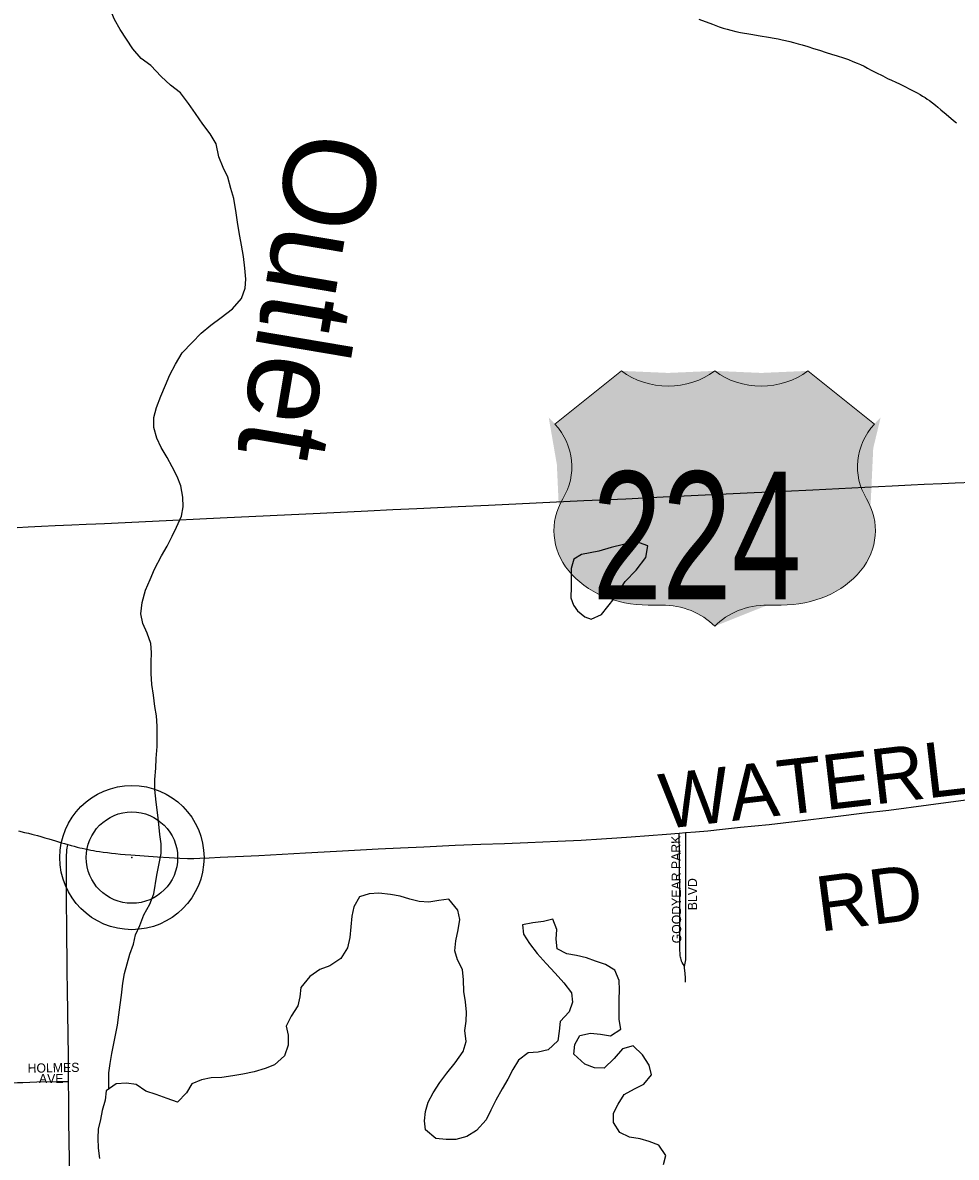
# Model space of a CAD drawing. Header units: feet. Extents: x 2113747 to 2516209, y 960708 to 1356798.
# Tile 9 of 244: x 2278979 to 2284066, y 1101027 to 1107212. Entities that reach past the tile are written whole.
import ezdxf

# ---------------------------------------------------------------- set-up
doc = ezdxf.new("R2010")
doc.units = ezdxf.units.FT
doc.header["$MEASUREMENT"] = 0
for name, color, linetype in [('0_Xref', 7, 'Continuous'), ('GM_X_County_Road', 3, 'Continuous'), ('GM_X_County_Road_Text', 3, 'Continuous'), ('GM_X_Major_Lake', 5, 'Continuous'), ('GM_X_Minor_Lake', 5, 'Continuous'), ('GM_X_Minor_River', 5, 'Continuous'), ('GM_X_Minor_River_Text', 5, 'Continuous'), ('GM_X_Township_Road', 4, 'Continuous'), ('GM_X_Township_Subdivision', 4, 'Continuous'), ('GM_X_Township_Subdivision_Text', 4, 'Continuous'), ('GM_X_Unincorporated', 1, 'Continuous'), ('GM_X_Unincorporated_Location', 2, 'Continuous'), ('GM_X_US_Location', 251, 'Continuous'), ('GM_X_US_Route', 1, 'Continuous'), ('GM_X_US_Shield', 251, 'Continuous')]:
    doc.layers.add(name, color=color, linetype=linetype)
doc.styles.add('Styledgn030', font='dgn030.shx')
doc.styles.add('Styledgn031', font='dgn031.shx')

# ---------------------------------------------------------------- blocks, each defined once
blk = doc.blocks.new('DGN_COMPLEXSHAPE26')
at = {"layer": 'GM_X_US_Shield', "color": 7, "linetype": 'Continuous', "lineweight": 13}
for p, q in [((2282242.12857386, 1105314.030780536), (2281879.579020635, 1105023.991137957)), ((2282242.12857386, 1105314.030780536), (2282242.12857386, 1105314.030780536)), ((2282749.697948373, 1105314.030780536), (2282749.697948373, 1105314.030780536)), ((2283619.816876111, 1105023.991137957), (2283257.267322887, 1105314.030780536)), ((2283257.267322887, 1105314.030780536), (2283257.267322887, 1105314.030780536)), ((2281922.111464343, 1104616.571970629), (2281922.111464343, 1104616.571970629)), ((2282387.148395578, 1104037.856353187), (2282459.658306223, 1104037.856353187)), ((2283039.737590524, 1104037.856353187), (2283112.247501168, 1104037.856353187)), ((2282749.697948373, 1103921.840496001), (2282749.697948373, 1103921.840496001))]:
    blk.add_line(p, q, dxfattribs=at)
for centre, major_axis, ratio, start_param, end_param in [((2282495.913261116, 1105521.160515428), (-362.5495532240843, -2.054038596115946e-13), 0.8, 0.7953988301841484, 2.346193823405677), ((2283003.48263563, 1105521.160515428), (-362.5495532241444, -2.054038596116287e-13), 0.8000000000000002, 0.7953988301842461, 2.346193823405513), ((2281463.80725115, 1104791.081877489), (507.5693745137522, -5.275790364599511e-14), 0.8000000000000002, 5.838948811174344, 6.894066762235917), ((2284035.588645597, 1104791.081877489), (-507.5693745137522, 6.215932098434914e-14), 0.8000000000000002, 5.672303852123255, 6.727421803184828), ((2282381.494290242, 1104443.886658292), (507.5693745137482, 8.243422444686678e-16), 0.8000000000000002, 2.702326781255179, 4.723528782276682), ((2283117.901606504, 1104443.886658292), (-507.5693745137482, 6.21593209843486e-14), 0.8000000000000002, 1.559656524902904, 3.580858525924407), ((2282459.658305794, 1103747.816710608), (362.5495532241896, -5.36041424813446e-07), 0.7999999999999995, 0.6435011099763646, 1.570796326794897), ((2283039.737590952, 1103747.816710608), (362.5495532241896, 5.360415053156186e-07), 0.7999999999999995, 1.570796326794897, 2.498091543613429)]:
    blk.add_ellipse(centre, major_axis=major_axis, ratio=ratio, start_param=start_param, end_param=end_param, dxfattribs=at)
blk = doc.blocks.new('M1-H4_34')
at = {"layer": 'GM_X_US_Shield', "linetype": 'Continuous', "true_color": 0x1e0000}
h = blk.add_hatch(color=18, dxfattribs=at)
edge = h.paths.add_edge_path(flags=0)
edge.add_line((-508.4680158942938, 667.0911779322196), (-508.4680158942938, 667.0911779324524))
edge.add_line((-508.4680158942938, 667.0911779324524), (-871.017569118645, 377.0515353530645))
edge.add_ellipse((-1286.789338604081, 144.1422748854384), major_axis=(507.5693745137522, -5.275790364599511e-14), ratio=0.8000000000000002, start_angle=334.5471236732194, end_angle=395.0009291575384, ccw=False)
edge.add_line((-828.4851254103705, -30.36763197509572), (-828.4851254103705, -30.36763197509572))
edge.add_ellipse((-369.1022995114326, -203.0529443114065), major_axis=(507.5693745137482, 8.24342244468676e-16), ratio=0.8000000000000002, start_angle=-205.1680805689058, end_angle=-89.36173636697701)
edge.add_line((-363.4481941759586, -609.0832494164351), (-290.9382835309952, -609.0832494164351))
edge.add_ellipse((-290.9382839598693, -899.122891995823), major_axis=(-362.549553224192, 5.36041469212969e-07), ratio=0.7999999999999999, start_angle=216.8698977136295, end_angle=270, ccw=False)
edge.add_line((-0.898641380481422, -725.0991066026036), (-0.8986413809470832, -725.0991066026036))
edge.add_ellipse((289.1410011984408, -899.122891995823), major_axis=(-362.549553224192, -5.360414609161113e-07), ratio=0.7999999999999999, start_angle=270, end_angle=323.13010228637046, ccw=False)
edge.add_line((289.1410007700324, -609.0832494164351), (361.6509114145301, -609.0832494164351))
edge.add_ellipse((367.3050167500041, -203.0529443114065), major_axis=(-507.5693745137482, 6.215932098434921e-14), ratio=0.8000000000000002, start_angle=89.361736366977, end_angle=205.1680805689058)
edge.add_ellipse((1284.992055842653, 144.1422748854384), major_axis=(-507.5693745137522, 6.215932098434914e-14), ratio=0.8000000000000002, start_angle=324.9990708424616, end_angle=385.4528763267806, ccw=False)
edge.add_line((869.2202863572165, 377.0515353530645), (506.6707331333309, 667.0911779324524))
edge.add_line((506.6707331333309, 667.0911779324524), (506.6707331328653, 667.0911779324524))
edge.add_ellipse((252.8860458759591, 874.2209128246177), major_axis=(-362.5495532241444, -2.054038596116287e-13), ratio=0.8000000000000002, start_angle=405.57299599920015, end_angle=494.42700400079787, ccw=False)
edge.add_line((-0.8986413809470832, 667.0911779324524), (-0.8986413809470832, 667.0911779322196))
edge.add_ellipse((-254.6833286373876, 874.2209128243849), major_axis=(-362.5495532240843, -2.054038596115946e-13), ratio=0.8, start_angle=405.5729959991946, end_angle=494.4270040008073, ccw=False)
at = {"layer": 'GM_X_US_Shield', "color": 7, "linetype": 'Continuous', "lineweight": 13}
blk.add_blockref('DGN_COMPLEXSHAPE26', (-2282750.596589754, -1104646.939602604), dxfattribs=at)
at = {"layer": 'GM_X_US_Shield', "color": 9, "linetype": 'Continuous', "lineweight": 13, "insert": (-97.80914794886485, -577.7589680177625), "char_height": 696.0951421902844, "attachment_point": 8, "line_spacing_factor": 0.8, "style": 'Styledgn030'}
blk.add_mtext('{\\Fdgn000|c0;\\W0.73386;\\C9;224}', dxfattribs=at)
blk = doc.blocks.new('Unicorp47')
at = {"layer": 'GM_X_Unincorporated'}
for radius in [392.8488348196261, 249.0278639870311]:
    blk.add_circle((-4.656612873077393e-10, 0), radius, dxfattribs=at)
blk = doc.blocks.new('POR')
at = {"layer": 'GM_X_County_Road', "flags": 128}
for points in [[(2278955.875149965, 1102806.554224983), (2278989.306841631, 1102798.713033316), (2279010.993149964, 1102793.496508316), (2279028.808074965, 1102789.165808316), (2279043.998333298, 1102785.228808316), (2279060.500924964, 1102780.898108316), (2279077.856533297, 1102776.10809165), (2279100.002158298, 1102769.579233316), (2279121.721274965, 1102763.050374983), (2279140.389216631, 1102757.40734165), (2279157.744824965, 1102752.190816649), (2279175.100433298, 1102746.974291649), (2279190.750008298, 1102742.184274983), (2279207.252599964, 1102737.394258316), (2279224.837866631, 1102732.308966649)], [(2283698.713433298, 1102919.939824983), (2283914.493841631, 1102949.401708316), (2284145.530124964, 1102979.224483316), (2284321.743683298, 1103002.223124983)], [(2282592.908558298, 1102797.17104165), (2282645.598741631, 1102801.272083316), (2282711.609108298, 1102806.882308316), (2282792.350416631, 1102815.543708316), (2282890.939458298, 1102826.370458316), (2283046.385341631, 1102842.34811665), (2283200.092383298, 1102859.638108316), (2283408.523724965, 1102884.309974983), (2283565.281941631, 1102904.224633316), (2283698.713433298, 1102919.939824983)], [(2281335.758841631, 1102728.339158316), (2281475.817616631, 1102734.08061665), (2281603.901349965, 1102738.772208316), (2281732.444399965, 1102743.070099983), (2281894.845649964, 1102749.959849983), (2282021.617049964, 1102756.849599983), (2282133.230999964, 1102763.312841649), (2282217.449991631, 1102768.92306665), (2282294.319916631, 1102774.073974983), (2282487.101683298, 1102788.345599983), (2282556.589733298, 1102794.119866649)], [(2282556.589733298, 1102794.119866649), (2282590.447933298, 1102796.974191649), (2282592.908558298, 1102797.17104165)], [(2279229.168566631, 1101441.46509165), (2279228.413974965, 1101579.981874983), (2279225.100333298, 1101810.690074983), (2279222.934983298, 1101948.189799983), (2279221.688266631, 1102031.555774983), (2279219.621341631, 1102302.060483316), (2279218.801133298, 1102400.190208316), (2279217.948116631, 1102477.913149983), (2279217.554416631, 1102547.368391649), (2279217.587224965, 1102585.590099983), (2279217.587224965, 1102622.925983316), (2279218.046541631, 1102640.740908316), (2279218.046541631, 1102660.26186665), (2279218.473049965, 1102675.484933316), (2279219.358874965, 1102688.050524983), (2279220.244699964, 1102701.534749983), (2279221.557033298, 1102713.673833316), (2279222.836558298, 1102722.368041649), (2279224.837866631, 1102732.308966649)], [(2279224.837866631, 1102732.308966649), (2279243.276149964, 1102726.961208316), (2279259.319424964, 1102722.597699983), (2279276.281333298, 1102718.266999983), (2279290.585766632, 1102714.78931665), (2279304.069991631, 1102711.73814165), (2279319.260249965, 1102708.260458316), (2279336.189349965, 1102704.782774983), (2279350.067274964, 1102702.19091665), (2279364.831024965, 1102699.566249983), (2279380.021283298, 1102696.941583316), (2279397.409699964, 1102694.316916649), (2279418.242991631, 1102691.26574165), (2279441.241633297, 1102688.247374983), (2279462.534241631, 1102685.622708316), (2279485.532883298, 1102682.99804165), (2279512.895033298, 1102680.373374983), (2279538.091833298, 1102678.208024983), (2279568.898858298, 1102675.583358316), (2279713.485183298, 1102664.658183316), (2279777.330199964, 1102660.721183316), (2279835.072866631, 1102657.670008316), (2279878.051783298, 1102656.357674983), (2279911.056966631, 1102656.784183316), (2279943.602833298, 1102658.063708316), (2279996.161783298, 1102660.196249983), (2280055.216783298, 1102662.788108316), (2280265.551008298, 1102673.057116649)], [(2280265.551008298, 1102673.057116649), (2280520.438949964, 1102687.263124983), (2280689.336249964, 1102695.89171665), (2280819.158824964, 1102703.207974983), (2280915.713749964, 1102708.49011665)], [(2280915.713749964, 1102708.49011665), (2281037.957599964, 1102715.018974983), (2281164.761808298, 1102720.629199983), (2281335.758841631, 1102728.339158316)], [(2279267.324658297, 1098708.071608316), (2279266.996574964, 1098750.131891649), (2279263.617316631, 1098866.010924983), (2279261.091074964, 1099106.627241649), (2279258.138324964, 1099341.961416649), (2279253.938858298, 1099684.97254165), (2279248.886374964, 1100021.914124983), (2279247.147533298, 1100207.70771665), (2279243.013683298, 1100490.843633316), (2279238.781408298, 1100747.043908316), (2279235.008449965, 1101013.185108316), (2279230.316858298, 1101222.699124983), (2279229.923158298, 1101338.217266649), (2279229.168566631, 1101441.46509165)]]:
    blk.add_lwpolyline(points, dxfattribs=at)
at = {"layer": 'GM_X_Major_Lake', "flags": 128}
for points in [[(2281452.879999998, 1101173.65), (2281398.949999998, 1101141.46), (2281338.979999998, 1101125.29), (2281286.979999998, 1101125.17), (2281230.959999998, 1101129.06), (2281174.849999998, 1101177.03), (2281168.739999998, 1101227.12), (2281174.639999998, 1101277.23), (2281188.529999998, 1101327.36), (2281216.409999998, 1101379.52), (2281252.289999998, 1101435.72), (2281290.189999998, 1101485.91), (2281336.059999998, 1101542.12), (2281379.929999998, 1101604.34), (2281395.809999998, 1101658.48), (2281387.679999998, 1101718.59), (2281395.569999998, 1101768.71), (2281397.469999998, 1101818.81), (2281391.339999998, 1101874.91), (2281383.209999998, 1101931), (2281381.069999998, 1101995.13), (2281374.959999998, 1102051.22), (2281348.839999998, 1102103.27), (2281334.729999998, 1102153.33), (2281338.609999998, 1102207.45), (2281352.479999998, 1102267.6), (2281360.359999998, 1102323.74), (2281350.249999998, 1102373.81), (2281302.109999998, 1102433.83), (2281246.119999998, 1102427.69), (2281192.139999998, 1102417.54), (2281140.119999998, 1102421.44), (2281088.089999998, 1102435.35), (2281036.059999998, 1102451.26), (2280984.029999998, 1102459.16), (2280920.009999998, 1102467.03), (2280868.019999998, 1102462.91), (2280814.059999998, 1102446.75), (2280784.169999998, 1102392.58), (2280772.279999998, 1102342.46), (2280766.409999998, 1102284.32), (2280762.529999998, 1102226.2), (2280748.659999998, 1102170.06), (2280712.779999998, 1102111.86), (2280652.869999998, 1102071.64), (2280598.909999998, 1102051.49), (2280542.989999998, 1102013.28), (2280495.119999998, 1101953.05), (2280489.229999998, 1101902.94), (2280479.329999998, 1101852.82), (2280441.459999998, 1101796.62), (2280415.579999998, 1101742.45), (2280425.689999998, 1101692.37), (2280425.799999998, 1101638.27), (2280405.929999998, 1101580.11), (2280352.039999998, 1101531.89), (2280300.079999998, 1101511.73), (2280240.119999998, 1101493.56), (2280178.139999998, 1101481.39), (2280124.149999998, 1101471.26), (2280064.169999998, 1101463.11), (2280006.169999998, 1101460.98), (2279954.189999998, 1101448.84), (2279900.229999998, 1101428.67), (2279872.349999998, 1101378.5), (2279822.449999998, 1101328.29), (2279766.399999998, 1101348.21), (2279706.349999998, 1101370.12), (2279650.309999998, 1101388.03), (2279598.229999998, 1101423.98), (2279544.209999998, 1101431.87), (2279488.219999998, 1101427.75), (2279434.289999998, 1101389.55), (2279428.399999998, 1101339.44), (2279412.519999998, 1101283.29), (2279402.639999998, 1101233.16), (2279390.749999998, 1101181.03), (2279388.859999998, 1101130.93), (2279390.979999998, 1101076.82), (2279397.099999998, 1101020.72)], [(2282471.339999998, 1100987.55), (2282483.219999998, 1101037.68), (2282445.109999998, 1101093.7), (2282393.059999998, 1101113.63), (2282343.029999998, 1101127.55), (2282284.999999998, 1101137.44), (2282232.939999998, 1101163.37), (2282198.819999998, 1101217.4), (2282198.709999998, 1101267.5), (2282224.599999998, 1101317.66), (2282256.489999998, 1101369.84), (2282312.419999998, 1101400.02), (2282364.369999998, 1101426.19), (2282406.259999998, 1101476.39), (2282392.139999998, 1101530.46), (2282356.019999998, 1101586.49), (2282305.909999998, 1101634.48), (2282247.939999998, 1101618.32), (2282202.059999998, 1101566.11), (2282148.169999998, 1101513.88), (2282094.159999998, 1101515.76), (2282042.119999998, 1101535.69), (2281981.989999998, 1101589.66), (2281987.879999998, 1101641.77), (2282015.769999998, 1101691.94), (2282073.749999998, 1101704.09), (2282127.769999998, 1101698.2), (2282181.779999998, 1101690.31), (2282237.709999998, 1101726.5), (2282229.589999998, 1101778.59), (2282229.359999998, 1101886.81), (2282231.239999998, 1101940.92), (2282229.129999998, 1101991.02), (2282205.009999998, 1102047.07), (2282154.939999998, 1102079.02), (2282100.899999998, 1102096.94), (2282050.849999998, 1102114.86), (2281996.819999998, 1102126.76), (2281944.799999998, 1102136.67), (2281890.729999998, 1102164.6), (2281886.619999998, 1102216.7), (2281890.509999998, 1102268.81), (2281868.379999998, 1102324.87), (2281816.399999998, 1102312.73), (2281758.419999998, 1102304.59), (2281702.439999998, 1102294.44), (2281708.549999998, 1102244.35), (2281740.669999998, 1102192.32), (2281782.789999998, 1102138.31), (2281830.899999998, 1102084.31), (2281881.019999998, 1102030.31), (2281927.149999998, 1101978.32), (2281969.269999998, 1101924.3), (2281975.369999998, 1101872.2), (2281957.489999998, 1101820.07), (2281907.599999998, 1101767.85), (2281901.709999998, 1101715.73), (2281895.829999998, 1101661.61), (2281841.929999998, 1101613.39), (2281787.959999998, 1101601.25), (2281733.959999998, 1101597.11), (2281680.059999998, 1101556.92), (2281650.159999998, 1101506.75), (2281622.269999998, 1101452.58), (2281592.389999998, 1101400.41), (2281556.529999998, 1101338.2), (2281530.639999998, 1101284.04), (2281504.749999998, 1101231.88), (2281452.879999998, 1101173.65)]]:
    blk.add_lwpolyline(points, dxfattribs=at)
at = {"layer": 'GM_X_Minor_Lake'}
blk.add_line((2281968.209999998, 1104236.92), (2281968.419999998, 1104136.72), dxfattribs=at)
at = {"layer": 'GM_X_Minor_Lake', "flags": 128}
blk.add_lwpolyline([(2281968.419999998, 1104136.72), (2281966.549999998, 1104076.6), (2281980.639999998, 1104036.55), (2282002.709999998, 1104006.54), (2282042.789999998, 1103972.56), (2282076.819999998, 1103960.61), (2282132.759999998, 1103986.79), (2282202.579999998, 1104073.12), (2282262.369999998, 1104165.43), (2282322.239999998, 1104227.69), (2282374.099999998, 1104295.95), (2282385.959999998, 1104360.11), (2282319.899999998, 1104384.01), (2282185.959999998, 1104351.64), (2282118.009999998, 1104331.45), (2282024.039999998, 1104313.2), (2281982.099999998, 1104287.06), (2281968.209999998, 1104236.92)], dxfattribs=at)
at = {"layer": 'GM_X_Minor_River', "flags": 128}
for points in [[(2279509.609999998, 1107175.3), (2279479.489999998, 1107229.34), (2279455.359999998, 1107285.39), (2279435.239999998, 1107339.46), (2279403.119999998, 1107393.5), (2279364.999999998, 1107449.52), (2279314.869999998, 1107501.51), (2279260.789999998, 1107537.46), (2279208.699999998, 1107577.43), (2279156.629999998, 1107609.37), (2279056.509999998, 1107661.26), (2279006.469999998, 1107679.18), (2278989.899999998, 1107684.63)], [(2279448.279999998, 1101399.45), (2279448.079999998, 1101487.77), (2279455.969999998, 1101537.89), (2279465.849999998, 1101594.02), (2279475.729999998, 1101648.15), (2279495.509999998, 1101748.4), (2279503.389999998, 1101804.53), (2279511.269999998, 1101858.65), (2279517.159999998, 1101910.78), (2279525.009999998, 1101976.92), (2279534.899999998, 1102029.05), (2279548.789999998, 1102081.19), (2279562.669999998, 1102135.33), (2279582.549999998, 1102189.47), (2279594.439999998, 1102239.6), (2279618.329999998, 1102291.76), (2279640.209999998, 1102349.93), (2279672.079999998, 1102408.11), (2279693.949999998, 1102464.28), (2279709.729999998, 1102564.52), (2279721.609999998, 1102620.66), (2279733.479999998, 1102682.8), (2279733.359999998, 1102736.91), (2279727.249999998, 1102787), (2279721.129999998, 1102843.1), (2279715.019999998, 1102893.18), (2279706.859999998, 1102963.3), (2279698.709999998, 1103031.43), (2279698.589999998, 1103087.53), (2279704.459999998, 1103147.67), (2279706.339999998, 1103201.78), (2279712.199999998, 1103265.92), (2279711.959999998, 1103378.15), (2279707.829999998, 1103434.25), (2279699.719999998, 1103484.33), (2279691.589999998, 1103546.44), (2279683.449999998, 1103604.54), (2279679.329999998, 1103664.65), (2279679.199999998, 1103724.77), (2279681.069999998, 1103778.88), (2279676.959999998, 1103828.96), (2279656.839999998, 1103885.04), (2279634.729999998, 1103937.09), (2279622.609999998, 1103989.16), (2279630.469999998, 1104051.31), (2279648.329999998, 1104119.48), (2279674.199999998, 1104177.66), (2279698.079999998, 1104233.83), (2279735.919999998, 1104306.06), (2279765.799999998, 1104358.23), (2279793.689999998, 1104412.4), (2279817.579999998, 1104462.55), (2279845.449999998, 1104522.74), (2279853.349999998, 1104572.86), (2279851.229999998, 1104624.95), (2279841.099999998, 1104687.05), (2279820.969999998, 1104739.12), (2279792.859999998, 1104791.16), (2279766.749999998, 1104841.2), (2279734.629999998, 1104897.24), (2279710.509999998, 1104947.29), (2279694.379999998, 1105005.36), (2279694.269999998, 1105059.48), (2279708.149999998, 1105113.62), (2279732.009999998, 1105175.79), (2279757.879999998, 1105235.97), (2279781.759999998, 1105292.13), (2279811.639999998, 1105350.32), (2279847.499999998, 1105412.53), (2279903.389999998, 1105468.76), (2279951.279999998, 1105518.97), (2280005.179999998, 1105563.18), (2280061.089999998, 1105605.39), (2280122.989999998, 1105651.62), (2280170.879999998, 1105707.84), (2280190.749999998, 1105764), (2280194.649999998, 1105814.11), (2280190.509999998, 1105874.22), (2280182.369999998, 1105938.33), (2280172.229999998, 1105998.43), (2280162.119999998, 1106048.5), (2280151.989999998, 1106112.61), (2280141.839999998, 1106174.71), (2280129.669999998, 1106252.84), (2280113.549999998, 1106308.92), (2280097.419999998, 1106369), (2280071.299999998, 1106423.05), (2280047.169999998, 1106481.11), (2280033.019999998, 1106551.22), (2280000.889999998, 1106605.26), (2279960.769999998, 1106659.27), (2279920.639999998, 1106717.3), (2279882.519999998, 1106771.32), (2279838.389999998, 1106829.34), (2279784.289999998, 1106871.31), (2279734.179999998, 1106919.29), (2279678.049999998, 1106979.29), (2279623.959999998, 1107017.24), (2279579.849999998, 1107069.24), (2279545.729999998, 1107121.27), (2279509.609999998, 1107175.3)]]:
    blk.add_lwpolyline(points, dxfattribs=at)
at = {"layer": 'GM_X_Township_Road', "flags": 128}
blk.add_lwpolyline([(2282664.168258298, 1107231.840649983), (2282737.954199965, 1107203.133358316), (2282774.437066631, 1107189.649133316), (2282796.582691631, 1107182.267258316), (2282817.842491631, 1107175.738399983), (2282837.396258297, 1107170.521874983), (2282864.299091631, 1107163.99301665), (2282890.775416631, 1107158.776491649), (2282946.352733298, 1107148.769949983), (2282998.452366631, 1107139.649233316), (2283042.317108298, 1107132.234549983), (2283073.124133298, 1107127.018024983), (2283094.843249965, 1107123.081024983), (2283118.268399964, 1107118.71751665), (2283135.656816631, 1107114.813324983), (2283159.541283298, 1107109.170291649), (2283178.635733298, 1107104.380274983), (2283192.087149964, 1107100.902591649), (2283205.112058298, 1107097.424908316), (2283227.257683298, 1107090.896049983), (2283256.785183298, 1107081.775333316), (2283288.904541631, 1107071.768791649), (2283321.483216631, 1107061.335741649), (2283356.620941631, 1107050.01686665), (2283387.034266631, 1107040.469641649), (2283416.988274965, 1107030.889608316), (2283450.846474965, 1107019.570733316), (2283478.208624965, 1107010.450016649), (2283502.946108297, 1107000.902791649), (2283525.518241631, 1106991.782074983), (2283545.039199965, 1106983.514374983), (2283564.166458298, 1106974.393658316), (2283583.260908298, 1106964.387116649), (2283602.781866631, 1106953.954066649), (2283627.519349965, 1106940.929158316), (2283665.314549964, 1106921.342583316), (2283691.790874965, 1106908.317674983), (2283713.477183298, 1106898.311133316), (2283736.049316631, 1106887.878083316), (2283756.456099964, 1106878.330858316), (2283774.271024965, 1106870.063158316), (2283789.887791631, 1106862.254774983), (2283810.294574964, 1106851.821724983), (2283828.109499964, 1106842.701008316), (2283848.942791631, 1106831.382133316), (2283868.890258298, 1106820.096066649), (2283882.768183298, 1106811.861174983), (2283895.793091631, 1106804.019983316), (2283908.391491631, 1106795.752283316), (2283920.104066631, 1106787.517391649), (2283936.180149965, 1106774.918991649), (2283952.682741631, 1106761.894083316), (2283965.248333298, 1106751.461033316), (2283982.177433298, 1106737.123791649), (2284010.392599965, 1106713.239324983), (2284050.385958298, 1106679.118658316), (2284066.822933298, 1106665.437583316)], dxfattribs=at)
at = {"layer": 'GM_X_Township_Subdivision', "flags": 128}
for points in [[(2282584.476816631, 1102068.071449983), (2282577.521449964, 1102079.784024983), (2282573.190749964, 1102088.478233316), (2282569.516216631, 1102096.713124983), (2282566.497849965, 1102105.83384165), (2282564.759008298, 1102112.32989165), (2282563.446674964, 1102118.858749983), (2282562.593658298, 1102125.354799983), (2282561.707833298, 1102134.934833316), (2282560.428308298, 1102159.245808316), (2282560.001799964, 1102173.583049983), (2282559.575291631, 1102192.250991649), (2282559.148783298, 1102212.657774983), (2282559.181591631, 1102254.750866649), (2282560.493924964, 1102324.238916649), (2282560.526733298, 1102373.287374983), (2282560.100224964, 1102420.203291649), (2282559.706524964, 1102471.417099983), (2282558.459808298, 1102606.029691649), (2282557.606791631, 1102695.038699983), (2282556.786583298, 1102774.500483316), (2282556.589733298, 1102794.119866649)], [(2282584.476816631, 1102068.071449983), (2282589.266833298, 1102085.098974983), (2282591.005674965, 1102094.219691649), (2282591.891499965, 1102103.340408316), (2282592.318008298, 1102118.957174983), (2282592.777324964, 1102145.89281665), (2282591.924308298, 1102221.87691665), (2282592.022733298, 1102309.737633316), (2282592.875749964, 1102434.638958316), (2282592.514858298, 1102546.220099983), (2282592.974174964, 1102632.177933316), (2282593.466299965, 1102710.786699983), (2282593.039791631, 1102777.223574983), (2282592.908558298, 1102797.17104165)], [(2282590.940058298, 1101981.654299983), (2282590.087041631, 1102005.112258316), (2282588.774708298, 1102028.996724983), (2282587.495183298, 1102045.039999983), (2282586.215658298, 1102058.064908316), (2282584.476816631, 1102068.071449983)], [(2278707.647299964, 1101433.427049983), (2278731.564574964, 1101432.574033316), (2278759.779741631, 1101431.261699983), (2278788.880733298, 1101430.375874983), (2278827.528949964, 1101429.916558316), (2278866.702099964, 1101430.310258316), (2278893.965824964, 1101432.049099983), (2278927.824024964, 1101434.214449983), (2278950.855474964, 1101434.640958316), (2278979.497149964, 1101435.493974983), (2279056.498308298, 1101438.02021665), (2279166.209374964, 1101440.18556665), (2279229.168566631, 1101441.46509165)]]:
    blk.add_lwpolyline(points, dxfattribs=at)
at = {"layer": 'GM_X_Unincorporated_Location'}
blk.add_point((2279574.442098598, 1102661.01877677), dxfattribs=at)
at = {"layer": 'GM_X_US_Route', "flags": 128}
for points in [[(2279377.845329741, 1104481.100509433), (2279425.428016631, 1104482.928824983), (2279687.238516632, 1104494.969483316), (2280055.905758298, 1104512.193858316), (2280327.296291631, 1104525.087533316), (2280599.539841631, 1104538.440524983), (2280859.644308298, 1104551.334199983), (2280995.536424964, 1104557.797441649), (2281127.097841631, 1104564.260683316), (2281352.458283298, 1104574.562499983), (2281516.598374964, 1104582.305266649), (2282036.347991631, 1104606.845899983), (2282266.465641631, 1104617.147716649), (2282468.400933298, 1104627.055833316), (2282965.578416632, 1104651.563658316), (2283130.145016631, 1104658.87991665), (2283283.852058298, 1104665.769666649), (2283568.694008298, 1104680.402183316), (2283717.611033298, 1104688.144949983), (2283820.530774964, 1104692.869349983), (2283891.757666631, 1104695.887716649), (2283986.836216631, 1104700.185608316), (2284060.654966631, 1104703.203974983), (2284157.045849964, 1104707.042549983)], [(2278949.083824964, 1104460.55354165), (2279008.565333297, 1104463.145399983), (2279081.104558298, 1104467.016783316), (2279157.088658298, 1104470.888166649), (2279246.950683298, 1104475.218866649), (2279324.673624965, 1104479.057441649), (2279377.845329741, 1104481.100509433)]]:
    blk.add_lwpolyline(points, dxfattribs=at)
at = {"color": 7, "linetype": 'Continuous', "lineweight": 0}
for name, p in [('M1-H4_34', (2282750.596589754, 1104646.939602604)), ('Unicorp47', (2279574.442098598, 1102661.01877677))]:
    blk.add_blockref(name, p, dxfattribs=at)
at = {"layer": 'GM_X_County_Road_Text', "char_height": 300.0000000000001, "attachment_point": 7, "line_spacing_factor": 0.8, "style": 'Styledgn030'}
for s, insert, rotation in [('{\\Fdgn000|c0;\\C256;WATERLOO}', (2282468.996856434, 1102811.906149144), 6.634666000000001), ('{\\Fdgn000|c0;\\C256;RD}', (2283323.251135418, 1102256.594119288), 7.362907)]:
    blk.add_mtext(s, dxfattribs=dict(at, insert=insert, rotation=rotation))
at = {"layer": 'GM_X_Minor_River_Text', "insert": (2280690.353253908, 1106598.313630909), "char_height": 500.2300200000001, "attachment_point": 4, "rotation": 260.40116111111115, "line_spacing_factor": 0.8, "style": 'Styledgn031'}
blk.add_mtext('{\\Fdgn000|c0;\\C256;Outlet}', dxfattribs=at)
at = {"layer": 'GM_X_Township_Subdivision_Text', "char_height": 50.00000000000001, "attachment_point": 7, "line_spacing_factor": 0.8, "style": 'Styledgn030'}
for s, insert, rotation in [('{\\Fdgn000|c0;\\C256;GOODYEAR PARK}', (2282568.49834995, 1102193.952740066), 90.48506899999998), ('{\\Fdgn000|c0;\\C256;BLVD}', (2282653.580719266, 1102374.337377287), 90), ('{\\Fdgn000|c0;\\C256;HOLMES}', (2279006.465561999, 1101487.247878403), 1.0251870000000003), ('{\\Fdgn000|c0;\\C256;AVE}', (2279067.818789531, 1101432.038458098), 1e-05)]:
    blk.add_mtext(s, dxfattribs=dict(at, insert=insert, rotation=rotation))
at = {"layer": 'GM_X_US_Location', "char_height": 1, "attachment_point": 5, "line_spacing_factor": 0.8, "style": 'Styledgn030'}
for s, insert in [('{\\Fdgn000|c0;\\C256;/}', (2282750.474397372, 1104646.939602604)), ('{\\Fdgn000|c0;\\C256;0}', (2282750.559114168, 1104646.939602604))]:
    blk.add_mtext(s, dxfattribs=dict(at, insert=insert))
at = {"layer": 'GM_X_US_Location', "insert": (2282442.604502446, 1104439.100023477), "char_height": 1, "attachment_point": 7, "rotation": 1e-05, "line_spacing_factor": 0.8, "style": 'Styledgn030'}
blk.add_mtext('{\\Fdgn000|c0;\\C256;224}', dxfattribs=at)

msp = doc.modelspace()

# ---------------------------------------------------------------- block references
at = {"layer": '0_Xref'}
msp.add_blockref('POR', (0, 0), dxfattribs=at)

doc.saveas('drawing.dxf')
